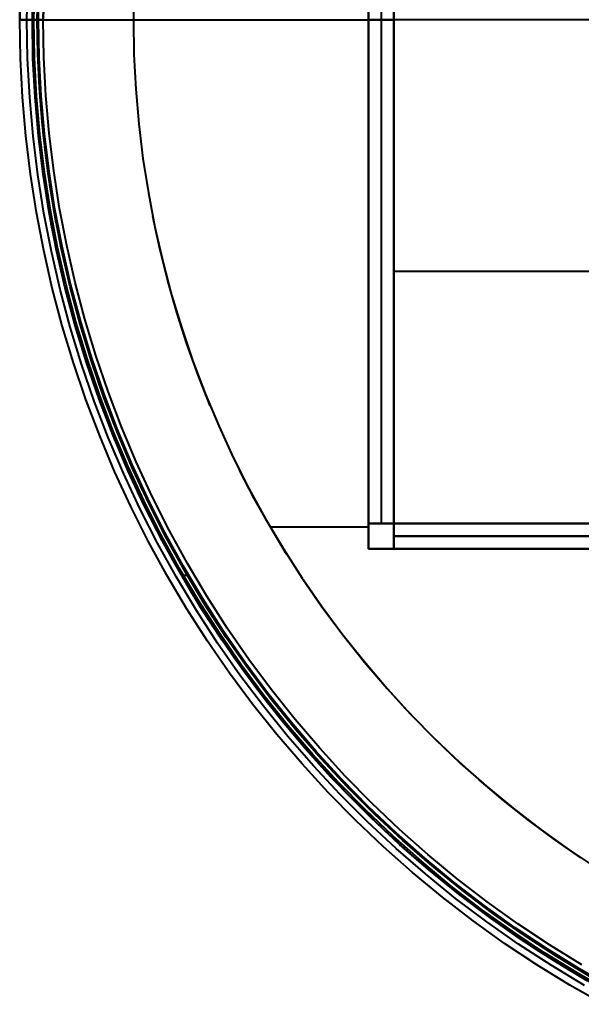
# Model space of a CAD drawing. Header units: millimetres. Extents: x -356 to 356, y -356 to 356.
# Tile 1 of 8: x -356 to -178, y -312 to 0. Entities that reach past the tile are written whole.
import ezdxf

# ---------------------------------------------------------------- set-up
doc = ezdxf.new("R2010")
doc.units = ezdxf.units.MM
doc.layers.add('_P - MAT - F_B - HOR', color=7, linetype='Continuous', lineweight=30, true_color=0xffbf7f)

msp = doc.modelspace()

# ---------------------------------------------------------------- linework, layer by layer
at = {"layer": '_P - MAT - F_B - HOR', "lineweight": 40}
for p, q in [((-245.01, 167.42, 409.93), (-245.01, 0, 409.93)), ((-245.01, -167.58), (-245.01, 167.42)), ((-245.01, 159.42, 8), (-245.01, -159.58, 8)), ((-245.01, -159.58, 399.63), (-245.01, 159.42, 399.63)), ((-241.01, 159.42, 8), (-241.01, -159.58, 8)), ((-241.01, 159.42, 399.63), (-241.01, -159.58, 399.63)), ((-237.01, 159.42, 8), (-237.01, -159.58, 8)), ((-237.01, -159.58), (-237.01, 159.42)), ((-237.01, -159.58, 399.63), (-237.01, 159.42, 399.63)), ((-237.01, 159.42, 409.93), (-237.01, 0, 409.93)), ((-237.01, -159.58, 4), (-237.01, 159.42, 4)), ((-237.01, -159.58, 404.78), (-237.01, 159.42, 404.78)), ((-355.51, 0, 444.87), (-355.3, 12.27, 444.87)), ((-355.31, 12.14, 444.87), (-355.51, 0, 444.87)), ((-355.51, 0, 445.87), (-355.31, 12.14, 445.87)), ((-355.51, 0, 445.37), (-355.31, 12.14, 445.37)), ((-353.21, 0, 442.04), (-353, 12.33, 442.04)), ((-351.51, 0, 449.87), (-351.3, 12.27, 449.87)), ((-350.99, 0, 441.82), (-350.78, 12.11, 441.82)), ((-349.93, 0, 449.87), (-349.71, 12.21, 449.87)), ((-349.93, 0, 449.87), (-349.76, 10.78, 449.87)), ((-349.54, 0, 439.96), (-349.33, 12.06, 439.96)), ((-349.54, 0, 441.91), (-349.33, 12.06, 441.91)), ((-349.54, 0, 440.94), (-349.33, 12.06, 440.94)), ((-347.84, 11.88, 447.98), (-348.04, 0, 447.98)), ((-348.04, 0, 439.96), (-347.84, 11.88, 439.96)), ((-348.04, 0, 443.97), (-347.84, 11.88, 443.97)), ((-319.32, 11.03, 409.93), (-319.51, 0, 409.93)), ((-319.32, 11.03, 411.43), (-319.51, 0, 411.43)), ((-355.3, -12.27, 444.87), (-355.51, 0, 444.87)), ((-355.3, -12.27, 445.87), (-355.51, 0, 445.87)), ((-355.51, 0, 445.87), (-355.51, 0, 444.87)), ((-355.51, 0, 446), (-355.51, 0, 445.87)), ((-355.3, -12.27, 444.87), (-355.51, 0, 444.87)), ((-355.3, -12.27, 445.37), (-355.51, 0, 445.37)), ((-353, -12.33, 442.04), (-353.21, 0, 442.04)), ((-350.78, -12.11, 441.82), (-350.99, 0, 441.82)), ((-349.71, -12.21, 449.87), (-349.93, 0, 449.87)), ((-349.76, -10.78, 449.87), (-349.93, 0, 449.87)), ((-349.91, 0, 441.87), (-349.54, 0, 441.91)), ((-349.33, -12.06, 439.96), (-349.54, 0, 439.96)), ((-349.33, -12.06, 441.91), (-349.54, 0, 441.91)), ((-347.84, -12.01, 447.98), (-348.04, 0, 447.98)), ((-348.04, 0, 447.98), (-348.04, 0, 448.04)), ((-347.84, -12.01, 439.96), (-348.04, 0, 439.96)), ((-348.04, 0, 439.96), (-348.04, 0, 447.98)), ((-348.04, 0, 439.96), (-348.03, 0, 438.99)), ((-347.84, -12.01, 443.97), (-348.04, 0, 443.97)), ((-319.51, 0, 409.93), (-245.01, 0, 409.93)), ((-245.01, 0, 409.93), (-245.01, -167.58, 409.93)), ((-237.02, -0.01, 409.93), (-237.02, 0.01, 409.93)), ((-237.01, 0, 409.93), (-237.01, -159.58, 409.93)), ((-355.51, 0, 444.87), (-355.51, 0, 444.77)), ((-355.51, 0, 444.77), (-355.51, 0, 444.67)), ((-355.51, 0, 444.67), (-355.5, 0, 444.57)), ((-355.5, 0, 446.14), (-355.51, 0, 446)), ((-355.5, 0, 444.57), (-355.49, 0, 444.47)), ((-355.49, 0, 446.27), (-355.5, 0, 446.14)), ((-355.49, 0, 444.47), (-355.47, 0, 444.37)), ((-355.48, 0, 446.41), (-355.49, 0, 446.27)), ((-355.45, 0, 446.54), (-355.48, 0, 446.41)), ((-355.47, 0, 444.37), (-355.45, 0, 444.28)), ((-355.45, 0, 444.28), (-355.43, 0, 444.18)), ((-355.43, 0, 446.68), (-355.45, 0, 446.54)), ((-355.43, 0, 444.18), (-355.41, 0, 444.09)), ((-355.4, 0, 446.81), (-355.43, 0, 446.68)), ((-355.41, 0, 444.09), (-355.38, 0, 443.99)), ((-355.36, 0, 446.94), (-355.4, 0, 446.81)), ((-355.38, 0, 443.99), (-355.35, 0, 443.9)), ((-355.33, 0, 447.08), (-355.36, 0, 446.94)), ((-355.35, 0, 443.9), (-355.31, 0, 443.81)), ((-355.28, 0, 447.2), (-355.33, 0, 447.08)), ((-355.31, 0, 443.81), (-355.27, 0, 443.72)), ((-355.23, 0, 447.33), (-355.28, 0, 447.2)), ((-355.27, 0, 443.72), (-355.23, 0, 443.63)), ((-355.23, 0, 443.63), (-355.19, 0, 443.54)), ((-355.18, 0, 447.46), (-355.23, 0, 447.33)), ((-355.19, 0, 443.54), (-355.14, 0, 443.45)), ((-355.12, 0, 447.58), (-355.18, 0, 447.46)), ((-355.14, 0, 443.45), (-355.09, 0, 443.37)), ((-355.06, 0, 447.71), (-355.12, 0, 447.58)), ((-355.09, 0, 443.37), (-355.04, 0, 443.28)), ((-355, 0, 447.83), (-355.06, 0, 447.71)), ((-355.04, 0, 443.28), (-354.98, 0, 443.2)), ((-354.93, 0, 447.94), (-355, 0, 447.83)), ((-354.98, 0, 443.2), (-354.93, 0, 443.12)), ((-354.93, 0, 443.12), (-354.86, 0, 443.04)), ((-354.86, 0, 448.06), (-354.93, 0, 447.94)), ((-354.86, 0, 443.04), (-354.8, 0, 442.97)), ((-354.78, 0, 448.17), (-354.86, 0, 448.06)), ((-354.8, 0, 442.97), (-354.73, 0, 442.9)), ((-354.7, 0, 448.28), (-354.78, 0, 448.17)), ((-354.73, 0, 442.9), (-354.67, 0, 442.83)), ((-354.62, 0, 448.39), (-354.7, 0, 448.28)), ((-354.67, 0, 442.83), (-354.6, 0, 442.76)), ((-354.53, 0, 448.49), (-354.62, 0, 448.39)), ((-354.6, 0, 442.76), (-354.52, 0, 442.69)), ((-354.44, 0, 448.6), (-354.53, 0, 448.49)), ((-354.52, 0, 442.69), (-354.45, 0, 442.63)), ((-354.45, 0, 442.63), (-354.37, 0, 442.57)), ((-354.34, 0, 448.69), (-354.44, 0, 448.6)), ((-354.37, 0, 442.57), (-354.29, 0, 442.51)), ((-354.24, 0, 448.79), (-354.34, 0, 448.69)), ((-354.29, 0, 442.51), (-354.21, 0, 442.45)), ((-354.14, 0, 448.88), (-354.24, 0, 448.79)), ((-354.21, 0, 442.45), (-354.12, 0, 442.4)), ((-354.04, 0, 448.97), (-354.14, 0, 448.88)), ((-354.12, 0, 442.4), (-354.04, 0, 442.35)), ((-354.04, 0, 442.35), (-353.95, 0, 442.31)), ((-353.93, 0, 449.05), (-354.04, 0, 448.97)), ((-353.95, 0, 442.31), (-353.86, 0, 442.26)), ((-353.82, 0, 449.13), (-353.93, 0, 449.05)), ((-353.86, 0, 442.26), (-353.77, 0, 442.22)), ((-353.71, 0, 449.21), (-353.82, 0, 449.13)), ((-353.77, 0, 442.22), (-353.68, 0, 442.18)), ((-353.59, 0, 449.28), (-353.71, 0, 449.21)), ((-353.68, 0, 442.18), (-353.59, 0, 442.15)), ((-353.59, 0, 442.15), (-353.5, 0, 442.12)), ((-353.47, 0, 449.35), (-353.59, 0, 449.28)), ((-353.5, 0, 442.12), (-353.4, 0, 442.09)), ((-353.35, 0, 449.42), (-353.47, 0, 449.35)), ((-353.4, 0, 442.09), (-353.31, 0, 442.07)), ((-353.23, 0, 449.48), (-353.35, 0, 449.42)), ((-353.31, 0, 442.07), (-353.21, 0, 442.04)), ((-353.11, 0, 449.53), (-353.23, 0, 449.48)), ((-353.21, 0, 442.04), (-352.85, 0, 441.98)), ((-352.98, 0, 449.59), (-353.11, 0, 449.53)), ((-352.85, 0, 449.63), (-352.98, 0, 449.59)), ((-352.85, 0, 441.98), (-352.49, 0, 441.92)), ((-352.72, 0, 449.68), (-352.85, 0, 449.63)), ((-352.59, 0, 449.72), (-352.72, 0, 449.68)), ((-352.46, 0, 449.75), (-352.59, 0, 449.72)), ((-352.49, 0, 441.92), (-352.12, 0, 441.88)), ((-352.33, 0, 449.78), (-352.46, 0, 449.75)), ((-352.19, 0, 449.81), (-352.33, 0, 449.78)), ((-352.06, 0, 449.83), (-352.19, 0, 449.81)), ((-352.12, 0, 441.88), (-351.75, 0, 441.84)), ((-351.92, 0, 449.84), (-352.06, 0, 449.83)), ((-351.79, 0, 449.86), (-351.92, 0, 449.84)), ((-351.65, 0, 449.86), (-351.79, 0, 449.86)), ((-351.75, 0, 441.84), (-351.38, 0, 441.82)), ((-351.51, 0, 449.87), (-351.65, 0, 449.86)), ((-351.3, -12.27, 449.87), (-351.51, 0, 449.87)), ((-349.93, 0, 449.87), (-351.51, 0, 449.87)), ((-351.38, 0, 441.82), (-351.01, 0, 441.82)), ((-351.01, 0, 441.82), (-350.65, 0, 441.82)), ((-350.65, 0, 441.82), (-350.28, 0, 441.84)), ((-350.28, 0, 441.84), (-349.91, 0, 441.87)), ((-349.86, 0, 449.86), (-349.93, 0, 449.87)), ((-349.8, 0, 449.86), (-349.86, 0, 449.86)), ((-349.74, 0, 449.86), (-349.8, 0, 449.86)), ((-349.67, 0, 449.85), (-349.74, 0, 449.86)), ((-349.61, 0, 449.84), (-349.67, 0, 449.85)), ((-349.54, 0, 449.83), (-349.61, 0, 449.84)), ((-349.54, 0, 439.96), (-349.53, 0, 438.94)), ((-349.54, 0, 441.91), (-349.54, 0, 439.96)), ((-349.48, 0, 449.81), (-349.54, 0, 449.83)), ((-349.33, -12.06, 440.94), (-349.54, 0, 440.94)), ((-349.53, 0, 438.94), (-349.47, 0, 437.91)), ((-349.42, 0, 449.8), (-349.48, 0, 449.81)), ((-349.47, 0, 437.91), (-349.39, 0, 436.89)), ((-349.36, 0, 449.78), (-349.42, 0, 449.8)), ((-349.39, 0, 436.89), (-349.26, 0, 435.87)), ((-349.3, 0, 449.76), (-349.36, 0, 449.78)), ((-349.24, 0, 449.73), (-349.3, 0, 449.76)), ((-349.26, 0, 435.87), (-349.11, 0, 434.86)), ((-349.18, 0, 449.71), (-349.24, 0, 449.73)), ((-349.12, 0, 449.68), (-349.18, 0, 449.71)), ((-349.06, 0, 449.65), (-349.12, 0, 449.68)), ((-349.11, 0, 434.86), (-348.92, 0, 433.85)), ((-349, 0, 449.62), (-349.06, 0, 449.65)), ((-348.95, 0, 449.59), (-349, 0, 449.62)), ((-348.89, 0, 449.56), (-348.95, 0, 449.59)), ((-348.92, 0, 433.85), (-348.69, 0, 432.85)), ((-348.84, 0, 449.52), (-348.89, 0, 449.56)), ((-348.79, 0, 449.48), (-348.84, 0, 449.52)), ((-348.74, 0, 449.44), (-348.79, 0, 449.48)), ((-348.69, 0, 449.4), (-348.74, 0, 449.44)), ((-348.69, 0, 432.85), (-348.43, 0, 431.86)), ((-348.64, 0, 449.36), (-348.69, 0, 449.4)), ((-348.6, 0, 449.31), (-348.64, 0, 449.36)), ((-348.55, 0, 449.27), (-348.6, 0, 449.31)), ((-348.51, 0, 449.22), (-348.55, 0, 449.27)), ((-348.47, 0, 449.17), (-348.51, 0, 449.22)), ((-348.43, 0, 449.12), (-348.47, 0, 449.17)), ((-348.43, 0, 431.86), (-348.14, 0, 430.88)), ((-348.39, 0, 449.07), (-348.43, 0, 449.12)), ((-348.35, 0, 449.01), (-348.39, 0, 449.07)), ((-348.32, 0, 448.96), (-348.35, 0, 449.01)), ((-348.29, 0, 448.9), (-348.32, 0, 448.96)), ((-348.25, 0, 448.85), (-348.29, 0, 448.9)), ((-348.23, 0, 448.79), (-348.25, 0, 448.85)), ((-348.2, 0, 448.73), (-348.23, 0, 448.79)), ((-348.17, 0, 448.67), (-348.2, 0, 448.73)), ((-348.15, 0, 448.61), (-348.17, 0, 448.67)), ((-348.13, 0, 448.55), (-348.15, 0, 448.61)), ((-348.14, 0, 430.88), (-347.81, 0, 429.91)), ((-348.11, 0, 448.49), (-348.13, 0, 448.55)), ((-348.1, 0, 448.43), (-348.11, 0, 448.49)), ((-348.08, 0, 448.36), (-348.1, 0, 448.43)), ((-348.07, 0, 448.3), (-348.08, 0, 448.36)), ((-348.06, 0, 448.24), (-348.07, 0, 448.3)), ((-348.05, 0, 448.17), (-348.06, 0, 448.24)), ((-348.04, 0, 448.04), (-348.05, 0, 448.11)), ((-348.05, 0, 448.11), (-348.05, 0, 448.17)), ((-348.03, 0, 438.99), (-347.98, 0, 438.02)), ((-347.98, 0, 438.02), (-347.89, 0, 437.04)), ((-347.89, 0, 437.04), (-347.78, 0, 436.08)), ((-347.81, 0, 429.91), (-347.45, 0, 428.95)), ((-347.78, 0, 436.08), (-347.63, 0, 435.11)), ((-347.63, 0, 435.11), (-347.45, 0, 434.16)), ((-347.45, 0, 428.95), (-347.06, 0, 428)), ((-347.45, 0, 434.16), (-347.23, 0, 433.21)), ((-347.23, 0, 433.21), (-346.99, 0, 432.27)), ((-347.06, 0, 428), (-346.63, 0, 427.06)), ((-346.99, 0, 432.27), (-346.71, 0, 431.33)), ((-346.71, 0, 431.33), (-346.4, 0, 430.41)), ((-346.63, 0, 427.06), (-346.18, 0, 426.15)), ((-346.4, 0, 430.41), (-346.05, 0, 429.5)), ((-346.18, 0, 426.15), (-345.69, 0, 425.24)), ((-346.05, 0, 429.5), (-345.68, 0, 428.6)), ((-345.69, 0, 425.24), (-345.17, 0, 424.36)), ((-345.68, 0, 428.6), (-345.28, 0, 427.71)), ((-345.28, 0, 427.71), (-344.84, 0, 426.84)), ((-345.17, 0, 424.36), (-344.62, 0, 423.49)), ((-344.84, 0, 426.84), (-344.38, 0, 425.98)), ((-344.62, 0, 423.49), (-344.05, 0, 422.64)), ((-344.38, 0, 425.98), (-343.89, 0, 425.14)), ((-344.05, 0, 422.64), (-343.44, 0, 421.82)), ((-343.89, 0, 425.14), (-343.37, 0, 424.31)), ((-343.44, 0, 421.82), (-342.81, 0, 421.01)), ((-343.37, 0, 424.31), (-342.82, 0, 423.51)), ((-342.82, 0, 423.51), (-342.25, 0, 422.72)), ((-342.81, 0, 421.01), (-342.15, 0, 420.23)), ((-342.25, 0, 422.72), (-341.64, 0, 421.96)), ((-342.15, 0, 420.23), (-341.46, 0, 419.46)), ((-341.64, 0, 421.96), (-341.02, 0, 421.21)), ((-341.46, 0, 419.46), (-340.75, 0, 418.73)), ((-341.02, 0, 421.21), (-340.36, 0, 420.49)), ((-340.75, 0, 418.73), (-340.01, 0, 418.02)), ((-340.36, 0, 420.49), (-339.69, 0, 419.79)), ((-340.01, 0, 418.02), (-339.25, 0, 417.33)), ((-339.69, 0, 419.79), (-338.99, 0, 419.11)), ((-339.25, 0, 417.33), (-338.46, 0, 416.67)), ((-338.99, 0, 419.11), (-338.26, 0, 418.46)), ((-338.46, 0, 416.67), (-337.66, 0, 416.03)), ((-338.26, 0, 418.46), (-337.52, 0, 417.83)), ((-337.66, 0, 416.03), (-336.83, 0, 415.43)), ((-337.52, 0, 417.83), (-336.75, 0, 417.23)), ((-336.83, 0, 415.43), (-335.98, 0, 414.85)), ((-336.75, 0, 417.23), (-335.97, 0, 416.65)), ((-335.98, 0, 414.85), (-335.12, 0, 414.3)), ((-335.97, 0, 416.65), (-335.16, 0, 416.11)), ((-335.16, 0, 416.11), (-334.34, 0, 415.59)), ((-335.12, 0, 414.3), (-334.23, 0, 413.79)), ((-334.34, 0, 415.59), (-333.5, 0, 415.09)), ((-334.23, 0, 413.79), (-333.33, 0, 413.3)), ((-333.5, 0, 415.09), (-332.64, 0, 414.63)), ((-333.33, 0, 413.3), (-332.41, 0, 412.84)), ((-332.64, 0, 414.63), (-331.77, 0, 414.2)), ((-332.41, 0, 412.84), (-331.48, 0, 412.42)), ((-331.77, 0, 414.2), (-330.88, 0, 413.79)), ((-331.48, 0, 412.42), (-330.53, 0, 412.03)), ((-330.88, 0, 413.79), (-329.98, 0, 413.42)), ((-330.53, 0, 412.03), (-329.57, 0, 411.67)), ((-329.98, 0, 413.42), (-329.07, 0, 413.08)), ((-329.57, 0, 411.67), (-328.6, 0, 411.34)), ((-329.07, 0, 413.08), (-328.14, 0, 412.77)), ((-328.6, 0, 411.34), (-327.61, 0, 411.05)), ((-328.14, 0, 412.77), (-327.21, 0, 412.49)), ((-327.61, 0, 411.05), (-326.62, 0, 410.79)), ((-327.21, 0, 412.49), (-326.27, 0, 412.24)), ((-326.62, 0, 410.79), (-325.62, 0, 410.56)), ((-326.27, 0, 412.24), (-325.32, 0, 412.03)), ((-325.62, 0, 410.56), (-324.61, 0, 410.37)), ((-325.32, 0, 412.03), (-324.36, 0, 411.85)), ((-324.61, 0, 410.37), (-323.6, 0, 410.21)), ((-324.36, 0, 411.85), (-323.4, 0, 411.7)), ((-323.6, 0, 410.21), (-322.58, 0, 410.09)), ((-323.4, 0, 411.7), (-322.43, 0, 411.58)), ((-322.58, 0, 410.09), (-321.56, 0, 410)), ((-322.43, 0, 411.58), (-321.46, 0, 411.5)), ((-321.56, 0, 410), (-320.54, 0, 409.95)), ((-321.46, 0, 411.5), (-320.49, 0, 411.45)), ((-320.54, 0, 409.95), (-319.51, 0, 409.93)), ((-320.49, 0, 411.45), (-319.51, 0, 411.43)), ((-319.51, 0, 409.93), (-319.32, -11.03, 409.93)), ((-319.51, 0, 411.43), (-319.32, -11.03, 411.43)), ((-237.01, -0.08, 8), (-245.01, -0.08, 8)), ((-245.01, -0.08), (-237.01, -0.08)), ((-245.01, -0.08, 409.93), (-245.01, -0.08, 399.63)), ((-245.01, -0.08, 8), (-245.01, -0.08)), ((-245.01, -0.08, 399.63), (-237.01, -0.08, 399.63)), ((-237.02, -159.59, 409.93), (-237.02, -0.01, 409.93)), ((237, -0.01, 409.93), (-237.02, -0.01, 409.93)), ((-237.01, -0.08, 8), (-237.01, -0.08)), ((-237.01, -0.08, 409.93), (-237.01, -0.08, 399.63)), ((-354.67, -24.53, 444.87), (-355.3, -12.27, 444.87)), ((-354.67, -24.53, 445.87), (-355.3, -12.27, 445.87)), ((-354.67, -24.53, 444.87), (-355.3, -12.27, 444.87)), ((-354.67, -24.53, 445.37), (-355.3, -12.27, 445.37)), ((-352.35, -24.64, 442.04), (-353, -12.33, 442.04)), ((-350.66, -24.52, 449.87), (-351.3, -12.27, 449.87)), ((-350.16, -24.22, 441.82), (-350.78, -12.11, 441.82)), ((-349.26, -21.56, 449.87), (-349.76, -10.78, 449.87)), ((-349.08, -24.41, 449.87), (-349.71, -12.21, 449.87)), ((-348.71, -24.12, 439.96), (-349.33, -12.06, 439.96)), ((-348.71, -24.12, 441.91), (-349.33, -12.06, 441.91)), ((-348.71, -24.12, 440.94), (-349.33, -12.06, 440.94)), ((-347.21, -24.01, 447.98), (-347.84, -12.01, 447.98)), ((-347.21, -24.01, 439.96), (-347.84, -12.01, 439.96)), ((-347.21, -24.01, 443.97), (-347.84, -12.01, 443.97)), ((-319.32, -11.03, 409.93), (-318.75, -22.04, 409.93)), ((-319.32, -11.03, 411.43), (-318.75, -22.04, 411.43)), ((-348.43, -32.31, 449.87), (-349.26, -21.56, 449.87)), ((-353.61, -36.75, 444.87), (-354.67, -24.53, 444.87)), ((-353.61, -36.75, 445.87), (-354.67, -24.53, 445.87)), ((-353.61, -36.75, 444.87), (-354.67, -24.53, 444.87)), ((-353.61, -36.75, 445.37), (-354.67, -24.53, 445.37)), ((-351.28, -36.92, 442.04), (-352.35, -24.64, 442.04)), ((-349.59, -36.74, 449.87), (-350.66, -24.52, 449.87)), ((-349.11, -36.29, 441.82), (-350.16, -24.22, 441.82)), ((-348.01, -36.58, 449.87), (-349.08, -24.41, 449.87)), ((-347.67, -36.14, 439.96), (-348.71, -24.12, 439.96)), ((-347.67, -36.14, 441.91), (-348.71, -24.12, 441.91)), ((-347.67, -36.14, 440.94), (-348.71, -24.12, 440.94)), ((-346.18, -35.98, 447.98), (-347.21, -24.01, 447.98)), ((-346.18, -35.98, 439.96), (-347.21, -24.01, 439.96)), ((-346.18, -35.98, 443.97), (-347.21, -24.01, 443.97)), ((-318.75, -22.04, 409.93), (-317.8, -33.03, 409.93)), ((-318.75, -22.04, 411.43), (-317.8, -33.03, 411.43)), ((-347.27, -43.03, 449.87), (-348.43, -32.31, 449.87)), ((-317.8, -33.03, 409.93), (-316.47, -43.98, 409.93)), ((-317.8, -33.03, 411.43), (-316.47, -43.98, 411.43)), ((-352.13, -48.94, 444.87), (-353.61, -36.75, 444.87)), ((-352.13, -48.94, 445.87), (-353.61, -36.75, 445.87)), ((-352.13, -48.94, 444.87), (-353.61, -36.75, 444.87)), ((-352.13, -48.94, 445.37), (-353.61, -36.75, 445.37)), ((-349.77, -49.16, 442.04), (-351.28, -36.92, 442.04)), ((-348.09, -48.92, 449.87), (-349.59, -36.74, 449.87)), ((-347.65, -48.32, 441.82), (-349.11, -36.29, 441.82)), ((-346.52, -48.7, 449.87), (-348.01, -36.58, 449.87)), ((-346.22, -48.12, 439.96), (-347.67, -36.14, 439.96)), ((-346.22, -48.12, 441.91), (-347.67, -36.14, 441.91)), ((-346.22, -48.12, 440.94), (-347.67, -36.14, 440.94)), ((-344.73, -47.91, 447.98), (-346.18, -35.98, 447.98)), ((-344.73, -47.91, 439.96), (-346.18, -35.98, 439.96)), ((-344.73, -47.91, 443.97), (-346.18, -35.98, 443.97)), ((-345.78, -53.71, 449.87), (-347.27, -43.03, 449.87)), ((-316.47, -43.98, 409.93), (-314.76, -54.88, 409.93)), ((-316.47, -43.98, 411.43), (-314.76, -54.88, 411.43)), ((-350.23, -61.06, 444.87), (-352.13, -48.94, 444.87)), ((-350.23, -61.06, 445.87), (-352.13, -48.94, 445.87)), ((-350.23, -61.06, 444.87), (-352.13, -48.94, 444.87)), ((-350.23, -61.06, 445.37), (-352.13, -48.94, 445.37)), ((-347.85, -61.33, 442.04), (-349.77, -49.16, 442.04)), ((-346.17, -61.04, 449.87), (-348.09, -48.92, 449.87)), ((-345.78, -60.29, 441.82), (-347.65, -48.32, 441.82)), ((-344.61, -60.76, 449.87), (-346.52, -48.7, 449.87)), ((-344.35, -60.04, 439.96), (-346.22, -48.12, 439.96)), ((-344.35, -60.04, 441.91), (-346.22, -48.12, 441.91)), ((-344.35, -60.04, 440.94), (-346.22, -48.12, 440.94)), ((-342.87, -59.78, 447.98), (-344.73, -47.91, 447.98)), ((-342.87, -59.78, 439.96), (-344.73, -47.91, 439.96)), ((-342.87, -59.78, 443.97), (-344.73, -47.91, 443.97)), ((-343.96, -64.34, 449.87), (-345.78, -53.71, 449.87)), ((-314.76, -54.88, 409.93), (-312.68, -65.71, 409.93)), ((-314.76, -54.88, 411.43), (-312.68, -65.71, 411.43)), ((-347.91, -73.11, 444.87), (-350.23, -61.06, 444.87)), ((-347.91, -73.11, 445.87), (-350.23, -61.06, 445.87)), ((-347.91, -73.11, 444.87), (-350.23, -61.06, 444.87)), ((-347.91, -73.11, 445.37), (-350.23, -61.06, 445.37)), ((-345.49, -73.44, 442.04), (-347.85, -61.33, 442.04)), ((-343.83, -73.08, 449.87), (-346.17, -61.04, 449.87)), ((-343.49, -72.19, 441.82), (-345.78, -60.29, 441.82)), ((-342.28, -72.75, 449.87), (-344.61, -60.76, 449.87)), ((-342.07, -71.89, 439.96), (-344.35, -60.04, 439.96)), ((-342.07, -71.89, 441.91), (-344.35, -60.04, 441.91)), ((-342.07, -71.89, 440.94), (-344.35, -60.04, 440.94)), ((-340.6, -71.58, 447.98), (-342.87, -59.78, 447.98)), ((-340.6, -71.58, 439.96), (-342.87, -59.78, 439.96)), ((-340.6, -71.58, 443.97), (-342.87, -59.78, 443.97)), ((-311.17, -72.55, 409.93), (-313.37, -62.33, 409.93)), ((-311.17, -72.55, 411.43), (-313.37, -62.33, 411.43)), ((-343.32, -75.44, 449.87), (-345.52, -64.64, 449.87)), ((-312.68, -65.71, 409.93), (-310.23, -76.46, 409.93)), ((-312.68, -65.71, 411.43), (-310.23, -76.46, 411.43)), ((-337.93, -83.29, 447.98), (-340.6, -71.58, 447.98)), ((-337.93, -83.29, 439.96), (-340.6, -71.58, 439.96)), ((-337.93, -83.29, 443.97), (-340.6, -71.58, 443.97)), ((-345.18, -85.08, 444.87), (-347.91, -73.11, 444.87)), ((-345.18, -85.08, 445.87), (-347.91, -73.11, 445.87)), ((-345.18, -85.08, 444.87), (-347.91, -73.11, 444.87)), ((-345.18, -85.08, 445.37), (-347.91, -73.11, 445.37)), ((-342.72, -85.45, 442.04), (-345.49, -73.44, 442.04)), ((-341.07, -85.04, 449.87), (-343.83, -73.08, 449.87)), ((-340.79, -84, 441.82), (-343.49, -72.19, 441.82)), ((-339.53, -84.66, 449.87), (-342.28, -72.75, 449.87)), ((-339.39, -83.65, 439.96), (-342.07, -71.89, 439.96)), ((-339.39, -83.65, 441.91), (-342.07, -71.89, 441.91)), ((-339.39, -83.65, 440.94), (-342.07, -71.89, 440.94)), ((-308.63, -82.7, 409.93), (-311.17, -72.55, 409.93)), ((-308.63, -82.7, 411.43), (-311.17, -72.55, 411.43)), ((-340.79, -86.17, 449.87), (-343.32, -75.44, 449.87)), ((-310.23, -76.46, 409.93), (-307.4, -87.13, 409.93)), ((-310.23, -76.46, 411.43), (-307.4, -87.13, 411.43)), ((237, -79.79, 409.93), (-237.02, -79.79, 409.93)), ((-337.69, -95.71, 441.82), (-340.79, -84, 441.82)), ((-336.3, -95.32, 439.96), (-339.39, -83.65, 439.96)), ((-336.3, -95.32, 441.91), (-339.39, -83.65, 441.91)), ((-336.3, -95.32, 440.94), (-339.39, -83.65, 440.94)), ((-334.85, -94.91, 447.98), (-337.93, -83.29, 447.98)), ((-334.85, -94.91, 439.96), (-337.93, -83.29, 439.96)), ((-334.85, -94.91, 443.97), (-337.93, -83.29, 443.97)), ((-305.75, -92.75, 409.93), (-308.63, -82.7, 409.93)), ((-305.75, -92.75, 411.43), (-308.63, -82.7, 411.43)), ((-342.04, -96.94, 444.87), (-345.18, -85.08, 444.87)), ((-342.04, -96.94, 445.87), (-345.18, -85.08, 445.87)), ((-342.04, -96.94, 444.87), (-345.18, -85.08, 444.87)), ((-342.04, -96.94, 445.37), (-345.18, -85.08, 445.37)), ((-339.53, -97.36, 442.04), (-342.72, -85.45, 442.04)), ((-337.9, -96.89, 449.87), (-341.07, -85.04, 449.87)), ((-337.92, -96.82, 449.87), (-340.79, -86.17, 449.87)), ((-336.37, -96.45, 449.87), (-339.53, -84.66, 449.87)), ((-307.4, -87.13, 409.93), (-304.21, -97.69, 409.93)), ((-307.4, -87.13, 411.43), (-304.21, -97.69, 411.43)), ((-302.56, -102.7, 409.93), (-305.75, -92.75, 409.93)), ((-302.56, -102.7, 411.43), (-305.75, -92.75, 411.43)), ((-334.19, -107.31, 441.82), (-337.69, -95.71, 441.82)), ((-332.8, -108.13, 449.87), (-336.37, -96.45, 449.87)), ((-332.81, -106.87, 439.96), (-336.3, -95.32, 439.96)), ((-332.81, -106.87, 441.91), (-336.3, -95.32, 441.91)), ((-332.81, -106.87, 440.94), (-336.3, -95.32, 440.94)), ((-331.38, -106.41, 447.98), (-334.85, -94.91, 447.98)), ((-331.38, -106.41, 439.96), (-334.85, -94.91, 439.96)), ((-331.38, -106.41, 443.97), (-334.85, -94.91, 443.97)), ((-338.49, -108.69, 444.87), (-342.04, -96.94, 444.87)), ((-338.49, -108.69, 445.87), (-342.04, -96.94, 445.87)), ((-338.49, -108.69, 444.87), (-342.04, -96.94, 444.87)), ((-338.49, -108.69, 445.37), (-342.04, -96.94, 445.37)), ((-335.92, -109.15, 442.04), (-339.53, -97.36, 442.04)), ((-334.71, -107.37, 449.87), (-337.92, -96.82, 449.87)), ((-334.31, -108.62, 449.87), (-337.9, -96.89, 449.87)), ((-304.21, -97.69, 409.93), (-300.66, -108.13, 409.93)), ((-304.21, -97.69, 411.43), (-300.66, -108.13, 411.43)), ((-299.03, -112.55, 409.93), (-302.56, -102.7, 409.93)), ((-299.03, -112.55, 411.43), (-302.56, -102.7, 411.43)), ((-334.54, -120.31, 444.87), (-338.49, -108.69, 444.87)), ((-334.54, -120.31, 445.87), (-338.49, -108.69, 445.87)), ((-334.54, -120.31, 444.87), (-338.49, -108.69, 444.87)), ((-334.54, -120.31, 445.37), (-338.49, -108.69, 445.37)), ((-331.91, -120.81, 442.04), (-335.92, -109.15, 442.04)), ((-331.18, -117.82, 449.87), (-334.71, -107.37, 449.87)), ((-330.31, -120.22, 449.87), (-334.31, -108.62, 449.87)), ((-330.28, -118.78, 441.82), (-334.19, -107.31, 441.82)), ((-328.92, -118.29, 439.96), (-332.81, -106.87, 439.96)), ((-328.92, -118.29, 441.91), (-332.81, -106.87, 441.91)), ((-328.92, -118.29, 440.94), (-332.81, -106.87, 440.94)), ((-328.82, -119.68, 449.87), (-332.8, -108.13, 449.87)), ((-327.51, -117.78, 447.98), (-331.38, -106.41, 447.98)), ((-327.51, -117.78, 439.96), (-331.38, -106.41, 439.96)), ((-327.51, -117.78, 443.97), (-331.38, -106.41, 443.97)), ((-300.66, -108.13, 409.93), (-296.75, -118.44, 409.93)), ((-300.66, -108.13, 411.43), (-296.75, -118.44, 411.43)), ((-295.19, -122.27, 409.93), (-299.03, -112.55, 409.93)), ((-295.19, -122.27, 411.43), (-299.03, -112.55, 411.43)), ((-327.32, -128.15, 449.87), (-331.18, -117.82, 449.87)), ((-324.64, -129.57, 439.96), (-328.92, -118.29, 439.96)), ((-324.64, -129.57, 441.91), (-328.92, -118.29, 441.91)), ((-324.64, -129.57, 440.94), (-328.92, -118.29, 440.94)), ((-323.25, -129.02, 447.98), (-327.51, -117.78, 447.98)), ((-323.25, -129.02, 439.96), (-327.51, -117.78, 439.96)), ((-323.25, -129.02, 443.97), (-327.51, -117.78, 443.97)), ((-296.75, -118.44, 409.93), (-292.48, -128.61, 409.93)), ((-296.75, -118.44, 411.43), (-292.48, -128.61, 411.43)), ((-330.18, -131.79, 444.87), (-334.54, -120.31, 444.87)), ((-330.18, -131.79, 445.87), (-334.54, -120.31, 445.87)), ((-330.18, -131.79, 444.87), (-334.54, -120.31, 444.87)), ((-330.18, -131.79, 445.37), (-334.54, -120.31, 445.37)), ((-327.49, -132.32, 442.04), (-331.91, -120.81, 442.04)), ((-325.92, -131.68, 449.87), (-330.31, -120.22, 449.87)), ((-325.99, -130.11, 441.82), (-330.28, -118.78, 441.82)), ((-324.45, -131.09, 449.87), (-328.82, -119.68, 449.87)), ((-321.42, -138.35, 449.87), (-325.85, -127.57, 449.87)), ((-321.3, -141.28, 441.82), (-325.99, -130.11, 441.82)), ((-319.97, -140.7, 439.96), (-324.64, -129.57, 439.96)), ((-319.97, -140.7, 441.91), (-324.64, -129.57, 441.91)), ((-319.97, -140.7, 440.94), (-324.64, -129.57, 440.94)), ((-318.6, -140.1, 447.98), (-323.25, -129.02, 447.98)), ((-318.6, -140.1, 439.96), (-323.25, -129.02, 439.96)), ((-318.6, -140.1, 443.97), (-323.25, -129.02, 443.97)), ((-292.48, -128.61, 409.93), (-287.87, -138.63, 409.93)), ((-292.48, -128.61, 411.43), (-287.87, -138.63, 411.43)), ((-325.44, -143.1, 444.87), (-330.18, -131.79, 444.87)), ((-325.44, -143.1, 445.87), (-330.18, -131.79, 445.87)), ((-325.44, -143.1, 444.87), (-330.18, -131.79, 444.87)), ((-325.44, -143.1, 445.37), (-330.18, -131.79, 445.37)), ((-322.68, -143.66, 442.04), (-327.49, -132.32, 442.04)), ((-321.12, -142.97, 449.87), (-325.92, -131.68, 449.87)), ((-319.67, -142.33, 449.87), (-324.45, -131.09, 449.87)), ((-316.63, -148.99, 449.87), (-321.42, -138.35, 449.87)), ((-313.58, -151.01, 447.98), (-318.6, -140.1, 447.98)), ((-313.58, -151.01, 439.96), (-318.6, -140.1, 439.96)), ((-313.58, -151.01, 443.97), (-318.6, -140.1, 443.97)), ((-287.87, -138.63, 409.93), (-282.91, -148.48, 409.93)), ((-287.87, -138.63, 411.43), (-282.91, -148.48, 411.43)), ((-320.31, -154.25, 444.87), (-325.44, -143.1, 444.87)), ((-320.31, -154.25, 445.87), (-325.44, -143.1, 445.87)), ((-320.31, -154.25, 444.87), (-325.44, -143.1, 444.87)), ((-320.31, -154.25, 445.37), (-325.44, -143.1, 445.37)), ((-316.23, -152.29, 441.82), (-321.3, -141.28, 441.82)), ((-315.94, -154.09, 449.87), (-321.12, -142.97, 449.87)), ((-314.93, -151.66, 439.96), (-319.97, -140.7, 439.96)), ((-314.93, -151.66, 441.91), (-319.97, -140.7, 441.91)), ((-314.93, -151.66, 440.94), (-319.97, -140.7, 440.94)), ((-314.51, -153.4, 449.87), (-319.67, -142.33, 449.87)), ((-281.21, -151.7, 409.93), (-285.89, -142.67, 409.93)), ((-281.21, -151.7, 411.43), (-285.89, -142.67, 411.43)), ((-317.46, -154.84, 442.04), (-322.68, -143.66, 442.04)), ((-312.69, -160.57, 449.87), (-318.06, -149.66, 449.87)), ((-282.91, -148.48, 409.93), (-277.62, -158.16, 409.93)), ((-282.91, -148.48, 411.43), (-277.62, -158.16, 411.43)), ((-310.79, -163.12, 441.82), (-316.23, -152.29, 441.82)), ((-309.51, -162.44, 439.96), (-314.93, -151.66, 439.96)), ((-309.51, -162.44, 441.91), (-314.93, -151.66, 441.91)), ((-309.51, -162.44, 440.94), (-314.93, -151.66, 440.94)), ((-308.18, -161.74, 447.98), (-313.58, -151.01, 447.98)), ((-308.18, -161.74, 439.96), (-313.58, -151.01, 439.96)), ((-308.18, -161.74, 443.97), (-313.58, -151.01, 443.97)), ((-276.23, -160.57, 409.93), (-281.21, -151.7, 409.93)), ((-276.23, -160.57, 411.43), (-281.21, -151.7, 411.43)), ((-314.79, -165.21, 444.87), (-320.31, -154.25, 444.87)), ((-314.79, -165.21, 445.87), (-320.31, -154.25, 445.87)), ((-314.79, -165.21, 444.87), (-320.31, -154.25, 444.87)), ((-314.79, -165.21, 445.37), (-320.31, -154.25, 445.37)), ((-311.87, -165.82, 442.04), (-317.46, -154.84, 442.04)), ((-310.37, -165.02, 449.87), (-315.94, -154.09, 449.87)), ((-308.97, -164.28, 449.87), (-314.51, -153.4, 449.87)), ((-277.62, -158.16, 409.93), (-272, -167.65, 409.93)), ((-277.62, -158.16, 411.43), (-272, -167.65, 411.43)), ((-306.95, -171.29, 449.87), (-312.69, -160.57, 449.87)), ((-302.41, -172.28, 447.98), (-308.18, -161.74, 447.98)), ((-302.41, -172.28, 439.96), (-308.18, -161.74, 439.96)), ((-302.41, -172.28, 443.97), (-308.18, -161.74, 443.97)), ((-270.98, -169.29, 409.93), (-276.23, -160.57, 409.93)), ((-270.98, -169.29, 411.43), (-276.23, -160.57, 411.43)), ((-245.01, -160.79, 409.93), (-276.11, -160.79, 409.93)), ((-245.01, -159.58, 8), (-237.01, -159.58, 8)), ((-245.01, -159.58, 399.63), (-237.01, -159.58, 399.63)), ((-245.01, -159.58, 8), (-245.01, -159.58, 399.63)), ((-237.01, -159.58, 203.81), (-245.01, -159.58, 203.81)), ((-245.01, -159.58, 204.97), (-245.01, -167.58, 204.97)), ((-241.01, -159.58, 399.63), (-241.01, -159.58, 8)), ((237, -159.59, 409.93), (-237.02, -159.59, 409.93)), ((-237.01, -159.58, 8), (-237.01, -159.58)), ((236.99, -159.58, 8), (-237.01, -159.58, 8)), ((-237.01, -159.58, 8), (-237.01, -167.58, 8)), ((-237.01, -159.58, 399.63), (-237.01, -167.58, 399.63)), ((-237.01, -159.58, 8), (-237.01, -159.58, 399.63)), ((236.99, -159.58), (-237.01, -159.58)), ((-237.01, -159.58, 399.63), (-237.01, -159.58, 409.93)), ((-237.01, -159.58, 409.93), (236.99, -159.58, 409.93)), ((-237.01, -159.58, 399.63), (236.99, -159.58, 399.63)), ((-237.01, -167.58, 203.81), (-237.01, -159.58, 203.81)), ((236.99, -159.58, 4), (-237.01, -159.58, 4)), ((236.99, -159.58, 404.78), (-237.01, -159.58, 404.78)), ((-308.9, -175.98, 444.87), (-314.79, -165.21, 444.87)), ((-308.9, -175.98, 445.87), (-314.79, -165.21, 445.87)), ((-308.9, -175.98, 444.87), (-314.79, -165.21, 444.87)), ((-308.9, -175.98, 445.37), (-314.79, -165.21, 445.37)), ((-304.97, -173.75, 441.82), (-310.79, -163.12, 441.82)), ((-304.42, -175.76, 449.87), (-310.37, -165.02, 449.87)), ((-303.71, -173.03, 439.96), (-309.51, -162.44, 439.96)), ((-303.71, -173.03, 441.91), (-309.51, -162.44, 441.91)), ((-303.71, -173.03, 440.94), (-309.51, -162.44, 440.94)), ((-303.05, -174.96, 449.87), (-308.97, -164.28, 449.87)), ((236.99, -163.58, 8), (-237.01, -163.58, 8)), ((-237.01, -163.58, 399.63), (-237.01, -163.58, 8)), ((-237.01, -163.58, 399.63), (236.99, -163.58, 399.63)), ((-305.89, -176.61, 442.04), (-311.87, -165.82, 442.04)), ((-272, -167.65, 409.93), (-266.05, -176.94, 409.93)), ((-272, -167.65, 411.43), (-266.05, -176.94, 411.43)), ((-245.01, -167.58, 409.93), (244.99, -167.58, 409.93)), ((244.99, -167.58), (-245.01, -167.58)), ((-245.01, -167.58, 409.93), (-245.01, -167.58)), ((-245.01, -167.58, 204.97), (-237.01, -167.58, 204.97)), ((-237.01, -167.58, 8), (236.99, -167.58, 8)), ((-237.01, -167.58, 399.63), (-237.01, -167.58, 8)), ((-237.01, -167.58, 399.63), (236.99, -167.58, 399.63)), ((-300.85, -181.8, 449.87), (-306.95, -171.29, 449.87)), ((-298.8, -184.17, 441.82), (-304.97, -173.75, 441.82)), ((-297.56, -183.41, 439.96), (-303.71, -173.03, 439.96)), ((-297.56, -183.41, 441.91), (-303.71, -173.03, 441.91)), ((-297.56, -183.41, 440.94), (-303.71, -173.03, 440.94)), ((-296.28, -182.62, 447.98), (-302.41, -172.28, 447.98)), ((-296.28, -182.62, 439.96), (-302.41, -172.28, 439.96)), ((-296.28, -182.62, 443.97), (-302.41, -172.28, 443.97)), ((-302.64, -186.54, 444.87), (-308.9, -175.98, 444.87)), ((-302.64, -186.54, 445.87), (-308.9, -175.98, 445.87)), ((-302.64, -186.54, 444.87), (-308.9, -175.98, 444.87)), ((-302.64, -186.54, 445.37), (-308.9, -175.98, 445.37)), ((-299.54, -187.17, 442.04), (-305.89, -176.61, 442.04)), ((-298.1, -186.27, 449.87), (-304.42, -175.76, 449.87)), ((-302.44, -176.01, 449.87), (-304.27, -176.01, 449.87)), ((-296.76, -185.43, 449.87), (-303.05, -174.96, 449.87)), ((-266.05, -176.94, 409.93), (-259.78, -186.02, 409.93)), ((-266.05, -176.94, 411.43), (-259.78, -186.02, 411.43)), ((-259.71, -186.11, 409.93), (-265.66, -177.51, 409.93)), ((-259.71, -186.11, 411.43), (-265.66, -177.51, 411.43)), ((-294.38, -192.1, 449.87), (-300.85, -181.8, 449.87)), ((-291.05, -193.57, 439.96), (-297.56, -183.41, 439.96)), ((-291.05, -193.57, 441.91), (-297.56, -183.41, 441.91)), ((-291.05, -193.57, 440.94), (-297.56, -183.41, 440.94)), ((-289.8, -192.74, 447.98), (-296.28, -182.62, 447.98)), ((-289.8, -192.74, 439.96), (-296.28, -182.62, 439.96)), ((-289.8, -192.74, 443.97), (-296.28, -182.62, 443.97)), ((-296.02, -196.87, 444.87), (-302.64, -186.54, 444.87)), ((-296.02, -196.87, 445.87), (-302.64, -186.54, 445.87)), ((-296.02, -196.87, 444.87), (-302.64, -186.54, 444.87)), ((-296.02, -196.87, 445.37), (-302.64, -186.54, 445.37)), ((-292.26, -194.37, 441.82), (-298.8, -184.17, 441.82)), ((-291.42, -196.56, 449.87), (-298.1, -186.27, 449.87)), ((-290.1, -195.68, 449.87), (-296.76, -185.43, 449.87)), ((-259.78, -186.02, 409.93), (-253.21, -194.87, 409.93)), ((-259.78, -186.02, 411.43), (-253.21, -194.87, 411.43)), ((-253.49, -194.51, 409.93), (-259.71, -186.11, 409.93)), ((-253.49, -194.51, 411.43), (-259.71, -186.11, 411.43)), ((-292.83, -197.51, 442.04), (-299.54, -187.17, 442.04)), ((-287.56, -202.17, 449.87), (-294.38, -192.1, 449.87)), ((-282.98, -202.63, 447.98), (-289.8, -192.74, 447.98)), ((-282.98, -202.63, 439.96), (-289.8, -192.74, 439.96)), ((-282.98, -202.63, 443.97), (-289.8, -192.74, 443.97)), ((-285.38, -204.34, 441.82), (-292.26, -194.37, 441.82)), ((-284.2, -203.5, 439.96), (-291.05, -193.57, 439.96)), ((-284.2, -203.5, 441.91), (-291.05, -193.57, 441.91)), ((-284.2, -203.5, 440.94), (-291.05, -193.57, 440.94)), ((-283.1, -205.68, 449.87), (-290.1, -195.68, 449.87)), ((-246.99, -202.7, 409.93), (-253.49, -194.51, 409.93)), ((-246.99, -202.7, 411.43), (-253.49, -194.51, 411.43)), ((-253.21, -194.87, 409.93), (-246.33, -203.49, 409.93)), ((-253.21, -194.87, 411.43), (-246.33, -203.49, 411.43)), ((-289.05, -206.97, 444.87), (-296.02, -196.87, 444.87)), ((-289.05, -206.97, 445.87), (-296.02, -196.87, 445.87)), ((-289.05, -206.97, 444.87), (-296.02, -196.87, 444.87)), ((-289.05, -206.97, 445.37), (-296.02, -196.87, 445.37)), ((-285.75, -207.61, 442.04), (-292.83, -197.51, 442.04)), ((-284.38, -206.61, 449.87), (-291.42, -196.56, 449.87)), ((-280.39, -211.99, 449.87), (-287.56, -202.17, 449.87)), ((-275.82, -212.27, 447.98), (-282.98, -202.63, 447.98)), ((-275.82, -212.27, 439.96), (-282.98, -202.63, 439.96)), ((-275.82, -212.27, 443.97), (-282.98, -202.63, 443.97)), ((-240.22, -210.67, 409.93), (-246.99, -202.7, 409.93)), ((-240.22, -210.67, 411.43), (-246.99, -202.7, 411.43)), ((-278.15, -214.07, 441.82), (-285.38, -204.34, 441.82)), ((-277, -213.19, 439.96), (-284.2, -203.5, 439.96)), ((-277, -213.19, 441.91), (-284.2, -203.5, 441.91)), ((-277, -213.19, 440.94), (-284.2, -203.5, 440.94)), ((-275.75, -215.44, 449.87), (-283.1, -205.68, 449.87)), ((-246.33, -203.49, 409.93), (-239.16, -211.88, 409.93)), ((-246.33, -203.49, 411.43), (-239.16, -211.88, 411.43)), ((-281.74, -216.83, 444.87), (-289.05, -206.97, 444.87)), ((-281.74, -216.83, 445.87), (-289.05, -206.97, 445.87)), ((-281.74, -216.83, 444.87), (-289.05, -206.97, 444.87)), ((-281.74, -216.83, 445.37), (-289.05, -206.97, 445.37)), ((-278.33, -217.46, 442.04), (-285.75, -207.61, 442.04)), ((-277, -216.41, 449.87), (-284.38, -206.61, 449.87)), ((-272.9, -221.56, 449.87), (-280.39, -211.99, 449.87)), ((-233.2, -218.42, 409.93), (-240.22, -210.67, 409.93)), ((-233.2, -218.42, 411.43), (-240.22, -210.67, 411.43)), ((-239.16, -211.88, 409.93), (-231.7, -220, 409.93)), ((-239.16, -211.88, 411.43), (-231.7, -220, 411.43)), ((-270.6, -223.55, 441.82), (-278.15, -214.07, 441.82)), ((-269.48, -222.62, 439.96), (-277, -213.19, 439.96)), ((-269.48, -222.62, 441.91), (-277, -213.19, 441.91)), ((-269.48, -222.62, 440.94), (-277, -213.19, 440.94)), ((-268.32, -221.67, 447.98), (-275.82, -212.27, 447.98)), ((-268.32, -221.67, 439.96), (-275.82, -212.27, 439.96)), ((-268.32, -221.67, 443.97), (-275.82, -212.27, 443.97)), ((-274.08, -226.42, 444.87), (-281.74, -216.83, 444.87)), ((-274.08, -226.42, 445.87), (-281.74, -216.83, 445.87)), ((-274.08, -226.42, 444.87), (-281.74, -216.83, 444.87)), ((-274.08, -226.42, 445.37), (-281.74, -216.83, 445.37)), ((-270.58, -227.04, 442.04), (-278.33, -217.46, 442.04)), ((-269.27, -225.95, 449.87), (-277, -216.41, 449.87)), ((-268.06, -224.93, 449.87), (-275.75, -215.44, 449.87)), ((-225.93, -225.93, 409.93), (-233.2, -218.42, 409.93)), ((-225.93, -225.93, 411.43), (-233.2, -218.42, 411.43)), ((-231.7, -220, 409.93), (-223.97, -227.87, 409.93)), ((-231.7, -220, 411.43), (-223.97, -227.87, 411.43)), ((-265.07, -230.87, 449.87), (-272.9, -221.56, 449.87)), ((-262.72, -232.75, 441.82), (-270.6, -223.55, 441.82)), ((-261.64, -231.79, 439.96), (-269.48, -222.62, 439.96)), ((-261.64, -231.79, 441.91), (-269.48, -222.62, 441.91)), ((-261.64, -231.79, 440.94), (-269.48, -222.62, 440.94)), ((-260.51, -230.8, 447.98), (-268.32, -221.67, 447.98)), ((-260.51, -230.8, 439.96), (-268.32, -221.67, 439.96)), ((-260.51, -230.8, 443.97), (-268.32, -221.67, 443.97)), ((-266.1, -235.75, 444.87), (-274.08, -226.42, 444.87)), ((-266.1, -235.75, 445.87), (-274.08, -226.42, 445.87)), ((-266.1, -235.75, 444.87), (-274.08, -226.42, 444.87)), ((-266.1, -235.75, 445.37), (-274.08, -226.42, 445.37)), ((-262.49, -236.34, 442.04), (-270.58, -227.04, 442.04)), ((-261.22, -235.21, 449.87), (-269.27, -225.95, 449.87)), ((-260.05, -234.15, 449.87), (-268.06, -224.93, 449.87)), ((-217.54, -234.02, 409.93), (-224.86, -227, 409.93)), ((-217.54, -234.02, 411.43), (-224.86, -227, 411.43)), ((-252.39, -239.65, 447.98), (-260.51, -230.8, 447.98)), ((-252.39, -239.65, 439.96), (-260.51, -230.8, 439.96)), ((-252.39, -239.65, 443.97), (-260.51, -230.8, 443.97)), ((-223.97, -227.87, 409.93), (-215.97, -235.47, 409.93)), ((-223.97, -227.87, 411.43), (-215.97, -235.47, 411.43)), ((-256.93, -239.9, 449.87), (-265.07, -230.87, 449.87)), ((-254.53, -241.68, 441.82), (-262.72, -232.75, 441.82)), ((-253.48, -240.68, 439.96), (-261.64, -231.79, 439.96)), ((-253.48, -240.68, 441.91), (-261.64, -231.79, 441.91)), ((-253.48, -240.68, 440.94), (-261.64, -231.79, 440.94)), ((-257.81, -244.79, 444.87), (-266.1, -235.75, 444.87)), ((-257.81, -244.79, 445.87), (-266.1, -235.75, 445.87)), ((-257.81, -244.79, 444.87), (-266.1, -235.75, 444.87)), ((-257.81, -244.79, 445.37), (-266.1, -235.75, 445.37)), ((-254.08, -245.36, 442.04), (-262.49, -236.34, 442.04)), ((-252.86, -244.18, 449.87), (-261.22, -235.21, 449.87)), ((-251.72, -243.08, 449.87), (-260.05, -234.15, 449.87)), ((-210, -240.81, 409.93), (-217.54, -234.02, 409.93)), ((-210, -240.81, 411.43), (-217.54, -234.02, 411.43)), ((-215.97, -235.47, 409.93), (-207.72, -242.78, 409.93)), ((-215.97, -235.47, 411.43), (-207.72, -242.78, 411.43)), ((-248.48, -248.64, 449.87), (-256.93, -239.9, 449.87)), ((-243.97, -248.22, 447.98), (-252.39, -239.65, 447.98)), ((-243.97, -248.22, 439.96), (-252.39, -239.65, 439.96)), ((-243.97, -248.22, 443.97), (-252.39, -239.65, 443.97)), ((-246.04, -250.32, 441.82), (-254.53, -241.68, 441.82)), ((-245.02, -249.29, 439.96), (-253.48, -240.68, 439.96)), ((-245.02, -249.29, 441.91), (-253.48, -240.68, 441.91)), ((-245.02, -249.29, 440.94), (-253.48, -240.68, 440.94)), ((-243.08, -251.72, 449.87), (-251.72, -243.08, 449.87)), ((-202.25, -247.35, 409.93), (-210, -240.81, 409.93)), ((-202.25, -247.35, 411.43), (-210, -240.81, 411.43)), ((-207.72, -242.78, 409.93), (-199.21, -249.8, 409.93)), ((-207.72, -242.78, 411.43), (-199.21, -249.8, 411.43)), ((-249.21, -253.55, 444.87), (-257.81, -244.79, 444.87)), ((-249.21, -253.55, 445.87), (-257.81, -244.79, 445.87)), ((-249.21, -253.55, 444.87), (-257.81, -244.79, 444.87)), ((-249.21, -253.55, 445.37), (-257.81, -244.79, 445.37)), ((-245.36, -254.08, 442.04), (-254.08, -245.36, 442.04)), ((-244.18, -252.86, 449.87), (-252.86, -244.18, 449.87)), ((-239.73, -257.08, 449.87), (-248.48, -248.64, 449.87)), ((-236.27, -257.6, 439.96), (-245.02, -249.29, 439.96)), ((-236.27, -257.6, 441.91), (-245.02, -249.29, 441.91)), ((-236.27, -257.6, 440.94), (-245.02, -249.29, 440.94)), ((-235.26, -256.49, 447.98), (-243.97, -248.22, 447.98)), ((-235.26, -256.49, 439.96), (-243.97, -248.22, 439.96)), ((-235.26, -256.49, 443.97), (-243.97, -248.22, 443.97)), ((-194.3, -253.65, 409.93), (-202.25, -247.35, 409.93)), ((-194.3, -253.65, 411.43), (-202.25, -247.35, 411.43)), ((-237.25, -258.67, 441.82), (-246.04, -250.32, 441.82)), ((-234.15, -260.05, 449.87), (-243.08, -251.72, 449.87)), ((-199.21, -249.8, 409.93), (-190.47, -256.53, 409.93)), ((-199.21, -249.8, 411.43), (-190.47, -256.53, 411.43)), ((-240.31, -262, 444.87), (-249.21, -253.55, 444.87)), ((-240.31, -262, 445.87), (-249.21, -253.55, 445.87)), ((-240.31, -262, 444.87), (-249.21, -253.55, 444.87)), ((-240.31, -262, 445.37), (-249.21, -253.55, 445.37)), ((-236.34, -262.49, 442.04), (-245.36, -254.08, 442.04)), ((-235.21, -261.22, 449.87), (-244.18, -252.86, 449.87)), ((-186.14, -259.69, 409.93), (-194.3, -253.65, 409.93)), ((-186.14, -259.69, 411.43), (-194.3, -253.65, 411.43)), ((-230.69, -265.22, 449.87), (-239.73, -257.08, 449.87)), ((-228.18, -266.7, 441.82), (-237.25, -258.67, 441.82)), ((-227.24, -265.6, 439.96), (-236.27, -257.6, 439.96)), ((-227.24, -265.6, 441.91), (-236.27, -257.6, 441.91)), ((-227.24, -265.6, 440.94), (-236.27, -257.6, 440.94)), ((-226.26, -264.46, 447.98), (-235.26, -256.49, 447.98)), ((-226.26, -264.46, 439.96), (-235.26, -256.49, 439.96)), ((-226.26, -264.46, 443.97), (-235.26, -256.49, 443.97)), ((-190.47, -256.53, 409.93), (-181.5, -262.95, 409.93)), ((-190.47, -256.53, 411.43), (-181.5, -262.95, 411.43)), ((-225.95, -269.27, 449.87), (-235.21, -261.22, 449.87)), ((-224.93, -268.06, 449.87), (-234.15, -260.05, 449.87)), ((-177.81, -265.47, 409.93), (-186.14, -259.69, 409.93)), ((-177.81, -265.47, 411.43), (-186.14, -259.69, 411.43)), ((-231.12, -270.13, 444.87), (-240.31, -262, 444.87)), ((-231.12, -270.13, 445.87), (-240.31, -262, 445.87)), ((-231.12, -270.13, 444.87), (-240.31, -262, 444.87)), ((-231.12, -270.13, 445.37), (-240.31, -262, 445.37)), ((-227.04, -270.58, 442.04), (-236.34, -262.49, 442.04)), ((-217, -272.11, 447.98), (-226.26, -264.46, 447.98)), ((-217, -272.11, 439.96), (-226.26, -264.46, 439.96)), ((-217, -272.11, 443.97), (-226.26, -264.46, 443.97)), ((-181.5, -262.95, 409.93), (-172.32, -269.06, 409.93)), ((-181.5, -262.95, 411.43), (-172.32, -269.06, 411.43)), ((-221.38, -273.04, 449.87), (-230.69, -265.22, 449.87)), ((-218.84, -274.42, 441.82), (-228.18, -266.7, 441.82)), ((-217.94, -273.28, 439.96), (-227.24, -265.6, 439.96)), ((-217.94, -273.28, 441.91), (-227.24, -265.6, 441.91)), ((-217.94, -273.28, 440.94), (-227.24, -265.6, 440.94)), ((-215.44, -275.75, 449.87), (-224.93, -268.06, 449.87)), ((-221.66, -277.95, 444.87), (-231.12, -270.13, 444.87)), ((-221.66, -277.95, 445.87), (-231.12, -270.13, 445.87)), ((-221.66, -277.95, 444.87), (-231.12, -270.13, 444.87)), ((-221.66, -277.95, 445.37), (-231.12, -270.13, 445.37)), ((-217.46, -278.33, 442.04), (-227.04, -270.58, 442.04)), ((-216.41, -276.99, 449.87), (-225.95, -269.27, 449.87)), ((-211.81, -280.53, 449.87), (-221.38, -273.04, 449.87)), ((-209.24, -281.81, 441.82), (-218.84, -274.42, 441.82)), ((-208.37, -280.64, 439.96), (-217.94, -273.28, 439.96)), ((-208.37, -280.64, 441.91), (-217.94, -273.28, 441.91)), ((-208.37, -280.64, 440.94), (-217.94, -273.28, 440.94)), ((-207.48, -279.44, 447.98), (-217, -272.11, 447.98)), ((-207.48, -279.44, 439.96), (-217, -272.11, 439.96)), ((-207.48, -279.44, 443.97), (-217, -272.11, 443.97)), ((-206.61, -284.38, 449.87), (-216.41, -276.99, 449.87)), ((-205.68, -283.1, 449.87), (-215.44, -275.75, 449.87)), ((-211.93, -285.44, 444.87), (-221.66, -277.95, 444.87)), ((-211.93, -285.44, 445.87), (-221.66, -277.95, 445.87)), ((-211.93, -285.44, 444.87), (-221.66, -277.95, 444.87)), ((-211.93, -285.44, 445.37), (-221.66, -277.95, 445.37)), ((-207.61, -285.75, 442.04), (-217.46, -278.33, 442.04)), ((-201.98, -287.69, 449.87), (-211.81, -280.53, 449.87)), ((-198.56, -287.67, 439.96), (-208.37, -280.64, 439.96)), ((-198.56, -287.67, 441.91), (-208.37, -280.64, 441.91)), ((-198.56, -287.67, 440.94), (-208.37, -280.64, 440.94)), ((-197.71, -286.43, 447.98), (-207.48, -279.44, 447.98)), ((-197.71, -286.43, 439.96), (-207.48, -279.44, 439.96)), ((-197.71, -286.43, 443.97), (-207.48, -279.44, 443.97)), ((-199.39, -288.86, 441.82), (-209.24, -281.81, 441.82)), ((-195.68, -290.1, 449.87), (-205.68, -283.1, 449.87)), ((-201.95, -292.58, 444.87), (-211.93, -285.44, 444.87)), ((-201.95, -292.58, 445.87), (-211.93, -285.44, 445.87)), ((-201.95, -292.58, 444.87), (-211.93, -285.44, 444.87)), ((-201.95, -292.58, 445.37), (-211.93, -285.44, 445.37)), ((-197.51, -292.83, 442.04), (-207.61, -285.75, 442.04)), ((-196.56, -291.42, 449.87), (-206.61, -284.38, 449.87)), ((-187.71, -293.09, 447.98), (-197.71, -286.43, 447.98)), ((-187.71, -293.09, 439.96), (-197.71, -286.43, 439.96)), ((-187.71, -293.09, 443.97), (-197.71, -286.43, 443.97)), ((-191.91, -294.51, 449.87), (-201.98, -287.69, 449.87)), ((-189.3, -295.57, 441.82), (-199.39, -288.86, 441.82)), ((-188.52, -294.35, 439.96), (-198.56, -287.67, 439.96)), ((-188.52, -294.35, 441.91), (-198.56, -287.67, 441.91)), ((-188.52, -294.35, 440.94), (-198.56, -287.67, 440.94)), ((-191.74, -299.38, 444.87), (-201.95, -292.58, 444.87)), ((-191.74, -299.38, 445.87), (-201.95, -292.58, 445.87)), ((-191.74, -299.38, 444.87), (-201.95, -292.58, 444.87)), ((-191.74, -299.38, 445.37), (-201.95, -292.58, 445.37)), ((-187.17, -299.54, 442.04), (-197.51, -292.83, 442.04)), ((-186.27, -298.1, 449.87), (-196.56, -291.42, 449.87)), ((-185.43, -296.75, 449.87), (-195.68, -290.1, 449.87)), ((-177.48, -299.39, 447.98), (-187.71, -293.09, 447.98)), ((-177.48, -299.39, 439.96), (-187.71, -293.09, 439.96)), ((-177.48, -299.39, 443.97), (-187.71, -293.09, 443.97)), ((-181.61, -300.97, 449.87), (-191.91, -294.51, 449.87)), ((-178.98, -301.93, 441.82), (-189.3, -295.57, 441.82)), ((-178.24, -300.68, 439.96), (-188.52, -294.35, 439.96)), ((-178.24, -300.68, 441.91), (-188.52, -294.35, 441.91)), ((-178.24, -300.68, 440.94), (-188.52, -294.35, 440.94)), ((-181.29, -305.82, 444.87), (-191.74, -299.38, 444.87)), ((-181.29, -305.82, 445.87), (-191.74, -299.38, 445.87)), ((-181.29, -305.82, 444.87), (-191.74, -299.38, 444.87)), ((-181.29, -305.82, 445.37), (-191.74, -299.38, 445.37)), ((-175.76, -304.42, 449.87), (-186.27, -298.1, 449.87)), ((-174.96, -303.05, 449.87), (-185.43, -296.75, 449.87)), ((-176.61, -305.89, 442.04), (-187.17, -299.54, 442.04)), ((-171.09, -307.07, 449.87), (-181.61, -300.97, 449.87)), ((-168.46, -307.93, 441.82), (-178.98, -301.93, 441.82)), ((-167.76, -306.66, 439.96), (-178.24, -300.68, 439.96)), ((-167.76, -306.66, 441.91), (-178.24, -300.68, 441.91)), ((-167.76, -306.66, 440.94), (-178.24, -300.68, 440.94)), ((-170.62, -311.89, 444.87), (-181.29, -305.82, 444.87)), ((-170.62, -311.89, 445.87), (-181.29, -305.82, 445.87)), ((-170.62, -311.89, 444.87), (-181.29, -305.82, 444.87)), ((-170.62, -311.89, 445.37), (-181.29, -305.82, 445.37))]:
    msp.add_line(p, q, dxfattribs=at)

doc.saveas('drawing.dxf')
